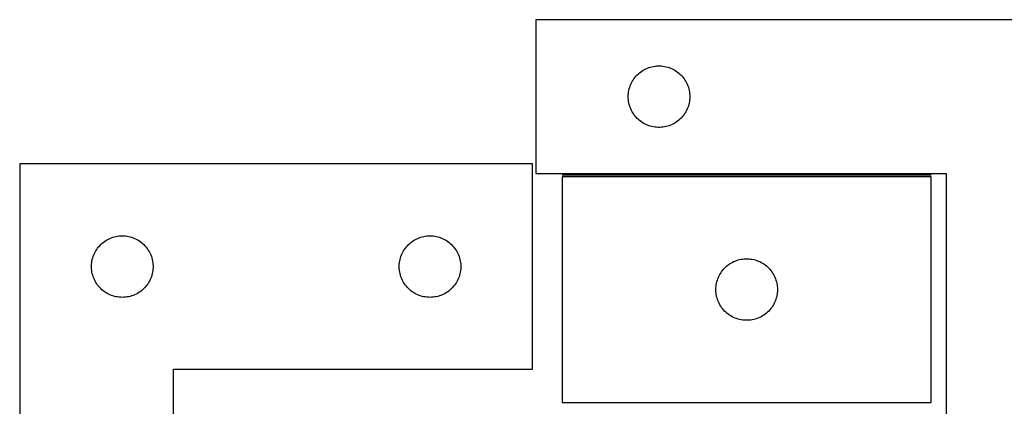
# Model space of a CAD drawing. Header units: millimetres. Extents: x 7 to 1493, y 7 to 493.
# Tile 2 of 6: x 7 to 486, y 304 to 493. Entities that reach past the tile are written whole.
import ezdxf

# ---------------------------------------------------------------- set-up
doc = ezdxf.new("R2010")
doc.units = ezdxf.units.MM
doc.layers.add('COMMON', color=5, linetype='CONTINUOUS', true_color=0x0000ff)
doc.layers.add('CUT', color=7, linetype='CONTINUOUS', true_color=0x000000)

msp = doc.modelspace()

# ---------------------------------------------------------------- linework, layer by layer
at = {"layer": 'COMMON'}
msp.add_line((450.902069, 416.803991), (270.902069, 416.803991), dxfattribs=at)
at = {"layer": 'CUT'}
for p, q in [((558.183004, 492.553991), (258.183004, 492.553991)), ((258.183004, 492.553991), (258.183004, 417.553991)), ((307.440721, 465.523153), (307.993904, 466.062271)), ((307.993904, 466.062271), (308.574106, 466.572197)), ((308.574106, 466.572197), (309.179789, 467.051579)), ((309.179789, 467.051579), (309.809348, 467.499146)), ((309.809348, 467.499146), (310.461112, 467.91371)), ((310.461112, 467.91371), (311.133352, 468.294173)), ((311.133352, 468.294173), (311.824288, 468.639525)), ((311.824288, 468.639525), (312.532085, 468.94885)), ((312.532085, 468.94885), (313.254868, 469.221329)), ((313.254868, 469.221329), (313.990719, 469.456239)), ((313.990719, 469.456239), (314.737688, 469.652956)), ((314.737688, 469.652956), (315.493792, 469.81096)), ((315.493792, 469.81096), (316.257028, 469.929831)), ((316.257028, 469.929831), (317.025372, 470.009254)), ((317.025372, 470.009254), (317.796785, 470.049018)), ((317.796785, 470.049018), (318.569222, 470.049018)), ((318.569222, 470.049018), (319.340636, 470.009254)), ((319.340636, 470.009254), (320.108979, 469.929831)), ((320.108979, 469.929831), (320.872215, 469.81096)), ((320.872215, 469.81096), (321.62832, 469.652956)), ((321.62832, 469.652956), (322.375288, 469.456239)), ((322.375288, 469.456239), (323.111139, 469.221329)), ((323.111139, 469.221329), (323.833922, 468.94885)), ((323.833922, 468.94885), (324.54172, 468.639525)), ((324.54172, 468.639525), (325.232655, 468.294173)), ((325.232655, 468.294173), (325.904896, 467.91371)), ((325.904896, 467.91371), (326.556659, 467.499146)), ((326.556659, 467.499146), (327.186218, 467.051579)), ((327.186218, 467.051579), (327.791901, 466.572197)), ((327.791901, 466.572197), (328.372104, 466.062271)), ((328.372104, 466.062271), (328.925286, 465.523153)), ((304.147251, 460.345272), (304.43825, 461.060799)), ((304.43825, 461.060799), (304.765697, 461.760398)), ((304.765697, 461.760398), (305.128725, 462.442212)), ((305.128725, 462.442212), (305.52637, 463.104434)), ((305.52637, 463.104434), (305.957579, 463.745307)), ((305.957579, 463.745307), (306.421207, 464.363133)), ((306.421207, 464.363133), (306.916025, 464.956272)), ((306.916025, 464.956272), (307.440721, 465.523153)), ((328.925286, 465.523153), (329.449983, 464.956272)), ((329.449983, 464.956272), (329.944801, 464.363133)), ((329.944801, 464.363133), (330.408429, 463.745307)), ((330.408429, 463.745307), (330.839637, 463.104434)), ((330.839637, 463.104434), (331.237282, 462.442212)), ((331.237282, 462.442212), (331.60031, 461.760398)), ((331.60031, 461.760398), (331.927757, 461.060799)), ((331.927757, 461.060799), (332.218756, 460.345272)), ((303.202892, 455.826172), (303.262506, 456.596306)), ((303.262506, 456.596306), (303.361685, 457.362349)), ((303.361685, 457.362349), (303.500168, 458.122272)), ((303.500168, 458.122272), (303.677588, 458.874057)), ((303.677588, 458.874057), (303.893473, 459.615713)), ((303.893473, 459.615713), (304.147251, 460.345272)), ((332.218756, 460.345272), (332.472534, 459.615713)), ((332.472534, 459.615713), (332.68842, 458.874057)), ((332.68842, 458.874057), (332.865839, 458.122272)), ((332.865839, 458.122272), (333.004322, 457.362349)), ((333.004322, 457.362349), (333.103502, 456.596306)), ((333.103502, 456.596306), (333.163115, 455.826172)), ((303.183004, 455.053991), (303.202892, 455.826172)), ((303.202892, 454.281809), (303.183004, 455.053991)), ((303.262506, 453.511676), (303.202892, 454.281809)), ((303.361685, 452.745632), (303.262506, 453.511676)), ((303.500168, 451.98571), (303.361685, 452.745632)), ((303.677588, 451.233924), (303.500168, 451.98571)), ((303.893473, 450.492268), (303.677588, 451.233924)), ((332.68842, 451.233924), (332.472534, 450.492268)), ((332.865839, 451.98571), (332.68842, 451.233924)), ((333.004322, 452.745632), (332.865839, 451.98571)), ((333.103502, 453.511676), (333.004322, 452.745632)), ((333.163115, 454.281809), (333.103502, 453.511676)), ((333.163115, 455.826172), (333.183004, 455.053991)), ((333.183004, 455.053991), (333.163115, 454.281809)), ((304.147251, 449.762709), (303.893473, 450.492268)), ((304.43825, 449.047182), (304.147251, 449.762709)), ((304.765697, 448.347584), (304.43825, 449.047182)), ((305.128725, 447.66577), (304.765697, 448.347584)), ((305.52637, 447.003548), (305.128725, 447.66577)), ((305.957579, 446.362674), (305.52637, 447.003548)), ((306.421207, 445.744848), (305.957579, 446.362674)), ((330.408429, 446.362674), (329.944801, 445.744848)), ((330.839637, 447.003548), (330.408429, 446.362674)), ((331.237282, 447.66577), (330.839637, 447.003548)), ((331.60031, 448.347584), (331.237282, 447.66577)), ((331.927757, 449.047182), (331.60031, 448.347584)), ((332.218756, 449.762709), (331.927757, 449.047182)), ((332.472534, 450.492268), (332.218756, 449.762709)), ((306.916025, 445.151709), (306.421207, 445.744848)), ((307.440721, 444.584828), (306.916025, 445.151709)), ((307.993904, 444.04571), (307.440721, 444.584828)), ((308.574106, 443.535784), (307.993904, 444.04571)), ((309.179789, 443.056402), (308.574106, 443.535784)), ((309.809348, 442.608835), (309.179789, 443.056402)), ((310.461112, 442.194271), (309.809348, 442.608835)), ((311.133352, 441.813809), (310.461112, 442.194271)), ((311.824288, 441.468457), (311.133352, 441.813809)), ((325.232655, 441.813809), (324.54172, 441.468457)), ((325.904896, 442.194271), (325.232655, 441.813809)), ((326.556659, 442.608835), (325.904896, 442.194271)), ((327.186218, 443.056402), (326.556659, 442.608835)), ((327.791901, 443.535784), (327.186218, 443.056402)), ((328.372104, 444.04571), (327.791901, 443.535784)), ((328.925286, 444.584828), (328.372104, 444.04571)), ((329.449983, 445.151709), (328.925286, 444.584828)), ((329.944801, 445.744848), (329.449983, 445.151709)), ((312.532085, 441.159131), (311.824288, 441.468457)), ((313.254868, 440.886652), (312.532085, 441.159131)), ((313.990719, 440.651743), (313.254868, 440.886652)), ((314.737688, 440.455025), (313.990719, 440.651743)), ((315.493792, 440.297021), (314.737688, 440.455025)), ((316.257028, 440.178151), (315.493792, 440.297021)), ((317.025372, 440.098728), (316.257028, 440.178151)), ((317.796785, 440.058964), (317.025372, 440.098728)), ((318.569222, 440.058964), (317.796785, 440.058964)), ((319.340636, 440.098728), (318.569222, 440.058964)), ((320.108979, 440.178151), (319.340636, 440.098728)), ((320.872215, 440.297021), (320.108979, 440.178151)), ((321.62832, 440.455025), (320.872215, 440.297021)), ((322.375288, 440.651743), (321.62832, 440.455025)), ((323.111139, 440.886652), (322.375288, 440.651743)), ((323.833922, 441.159131), (323.111139, 440.886652)), ((324.54172, 441.468457), (323.833922, 441.159131)), ((6.551718, 422.234398), (6.551718, 122.234398)), ((256.551718, 422.234398), (6.551718, 422.234398)), ((256.551718, 322.234398), (256.551718, 422.234398)), ((258.183004, 417.553991), (458.183004, 417.553991)), ((458.183004, 417.553991), (458.183004, 242.553991)), ((450.902069, 416.05399), (270.902069, 416.05399)), ((270.902069, 416.05399), (270.902069, 306.05399)), ((450.902069, 306.05399), (450.902069, 416.05399)), ((46.649436, 383.501377), (47.242575, 383.996195)), ((47.242575, 383.996195), (47.860401, 384.459823)), ((47.860401, 384.459823), (48.501275, 384.891031)), ((48.501275, 384.891031), (49.163497, 385.288676)), ((49.163497, 385.288676), (49.845311, 385.651704)), ((49.845311, 385.651704), (50.544909, 385.979151)), ((50.544909, 385.979151), (51.260436, 386.27015)), ((51.260436, 386.27015), (51.989995, 386.523929)), ((51.989995, 386.523929), (52.731651, 386.739814)), ((52.731651, 386.739814), (53.483437, 386.917233)), ((53.483437, 386.917233), (54.243359, 387.055716)), ((54.243359, 387.055716), (55.009403, 387.154896)), ((55.009403, 387.154896), (55.779536, 387.214509)), ((55.779536, 387.214509), (56.551718, 387.234398)), ((56.551718, 387.234398), (57.323899, 387.214509)), ((57.323899, 387.214509), (58.094033, 387.154896)), ((58.094033, 387.154896), (58.860076, 387.055716)), ((58.860076, 387.055716), (59.619999, 386.917233)), ((59.619999, 386.917233), (60.371784, 386.739814)), ((60.371784, 386.739814), (61.11344, 386.523929)), ((61.11344, 386.523929), (61.842999, 386.27015)), ((61.842999, 386.27015), (62.558526, 385.979151)), ((62.558526, 385.979151), (63.258124, 385.651704)), ((63.258124, 385.651704), (63.939939, 385.288676)), ((63.939939, 385.288676), (64.602161, 384.891031)), ((64.602161, 384.891031), (65.243034, 384.459823)), ((65.243034, 384.459823), (65.86086, 383.996195)), ((65.86086, 383.996195), (66.453999, 383.501377)), ((196.649436, 383.501377), (197.242575, 383.996195)), ((197.242575, 383.996195), (197.860401, 384.459823)), ((197.860401, 384.459823), (198.501275, 384.891031)), ((198.501275, 384.891031), (199.163497, 385.288676)), ((199.163497, 385.288676), (199.845311, 385.651704)), ((199.845311, 385.651704), (200.544909, 385.979151)), ((200.544909, 385.979151), (201.260436, 386.27015)), ((201.260436, 386.27015), (201.989995, 386.523929)), ((201.989995, 386.523929), (202.731651, 386.739814)), ((202.731651, 386.739814), (203.483437, 386.917233)), ((203.483437, 386.917233), (204.243359, 387.055716)), ((204.243359, 387.055716), (205.009403, 387.154896)), ((205.009403, 387.154896), (205.779536, 387.214509)), ((205.779536, 387.214509), (206.551718, 387.234398)), ((206.551718, 387.234398), (207.323899, 387.214509)), ((207.323899, 387.214509), (208.094033, 387.154896)), ((208.094033, 387.154896), (208.860076, 387.055716)), ((208.860076, 387.055716), (209.619999, 386.917233)), ((209.619999, 386.917233), (210.371784, 386.739814)), ((210.371784, 386.739814), (211.11344, 386.523929)), ((211.11344, 386.523929), (211.842999, 386.27015)), ((211.842999, 386.27015), (212.558526, 385.979151)), ((212.558526, 385.979151), (213.258124, 385.651704)), ((213.258124, 385.651704), (213.939939, 385.288676)), ((213.939939, 385.288676), (214.602161, 384.891031)), ((214.602161, 384.891031), (215.243034, 384.459823)), ((215.243034, 384.459823), (215.86086, 383.996195)), ((215.86086, 383.996195), (216.453999, 383.501377)), ((42.966184, 378.593114), (43.311536, 379.284049)), ((43.311536, 379.284049), (43.691998, 379.95629)), ((43.691998, 379.95629), (44.106562, 380.608054)), ((44.106562, 380.608054), (44.554129, 381.237612)), ((44.554129, 381.237612), (45.033511, 381.843296)), ((45.033511, 381.843296), (45.543437, 382.423498)), ((45.543437, 382.423498), (46.082555, 382.976681)), ((46.082555, 382.976681), (46.649436, 383.501377)), ((66.453999, 383.501377), (67.02088, 382.976681)), ((67.02088, 382.976681), (67.559998, 382.423498)), ((67.559998, 382.423498), (68.069924, 381.843296)), ((68.069924, 381.843296), (68.549306, 381.237612)), ((68.549306, 381.237612), (68.996873, 380.608054)), ((68.996873, 380.608054), (69.411437, 379.95629)), ((69.411437, 379.95629), (69.7919, 379.284049)), ((69.7919, 379.284049), (70.137252, 378.593114)), ((192.966184, 378.593114), (193.311536, 379.284049)), ((193.311536, 379.284049), (193.691998, 379.95629)), ((193.691998, 379.95629), (194.106562, 380.608054)), ((194.106562, 380.608054), (194.554129, 381.237612)), ((194.554129, 381.237612), (195.033511, 381.843296)), ((195.033511, 381.843296), (195.543437, 382.423498)), ((195.543437, 382.423498), (196.082555, 382.976681)), ((196.082555, 382.976681), (196.649436, 383.501377)), ((216.453999, 383.501377), (217.02088, 382.976681)), ((217.02088, 382.976681), (217.559998, 382.423498)), ((217.559998, 382.423498), (218.069924, 381.843296)), ((218.069924, 381.843296), (218.549306, 381.237612)), ((218.549306, 381.237612), (218.996873, 380.608054)), ((218.996873, 380.608054), (219.411437, 379.95629)), ((219.411437, 379.95629), (219.7919, 379.284049)), ((219.7919, 379.284049), (220.137252, 378.593114)), ((41.675877, 374.160373), (41.794748, 374.923609)), ((41.794748, 374.923609), (41.952752, 375.679714)), ((41.952752, 375.679714), (42.149469, 376.426682)), ((42.149469, 376.426682), (42.384379, 377.162534)), ((42.384379, 377.162534), (42.656858, 377.885316)), ((42.656858, 377.885316), (42.966184, 378.593114)), ((70.137252, 378.593114), (70.446577, 377.885316)), ((70.446577, 377.885316), (70.719056, 377.162534)), ((70.719056, 377.162534), (70.953966, 376.426682)), ((70.953966, 376.426682), (71.150683, 375.679714)), ((71.150683, 375.679714), (71.308687, 374.923609)), ((71.308687, 374.923609), (71.427558, 374.160373)), ((191.675877, 374.160373), (191.794748, 374.923609)), ((191.794748, 374.923609), (191.952752, 375.679714)), ((191.952752, 375.679714), (192.149469, 376.426682)), ((192.149469, 376.426682), (192.384379, 377.162534)), ((192.384379, 377.162534), (192.656858, 377.885316)), ((192.656858, 377.885316), (192.966184, 378.593114)), ((220.137252, 378.593114), (220.446577, 377.885316)), ((220.446577, 377.885316), (220.719056, 377.162534)), ((220.719056, 377.162534), (220.953966, 376.426682)), ((220.953966, 376.426682), (221.150683, 375.679714)), ((221.150683, 375.679714), (221.308687, 374.923609)), ((221.308687, 374.923609), (221.427558, 374.160373)), ((353.852418, 374.294172), (354.543353, 374.639524)), ((354.543353, 374.639524), (355.251151, 374.948849)), ((355.251151, 374.948849), (355.973934, 375.221328)), ((355.973934, 375.221328), (356.709785, 375.456238)), ((356.709785, 375.456238), (357.456753, 375.652955)), ((357.456753, 375.652955), (358.212858, 375.810959)), ((358.212858, 375.810959), (358.976094, 375.92983)), ((358.976094, 375.92983), (359.744437, 376.009253)), ((359.744437, 376.009253), (360.515851, 376.049017)), ((360.515851, 376.049017), (361.288288, 376.049017)), ((361.288288, 376.049017), (362.059701, 376.009253)), ((362.059701, 376.009253), (362.828045, 375.92983)), ((362.828045, 375.92983), (363.591281, 375.810959)), ((363.591281, 375.810959), (364.347385, 375.652955)), ((364.347385, 375.652955), (365.094354, 375.456238)), ((365.094354, 375.456238), (365.830205, 375.221328)), ((365.830205, 375.221328), (366.552988, 374.948849)), ((366.552988, 374.948849), (367.260785, 374.639524)), ((367.260785, 374.639524), (367.95172, 374.294172)), ((41.556691, 372.620617), (41.596455, 373.39203)), ((41.556691, 371.848179), (41.556691, 372.620617)), ((41.596455, 371.076766), (41.556691, 371.848179)), ((41.596455, 373.39203), (41.675877, 374.160373)), ((41.675877, 370.308423), (41.596455, 371.076766)), ((41.794748, 369.545186), (41.675877, 370.308423)), ((71.427558, 370.308423), (71.308687, 369.545186)), ((71.427558, 374.160373), (71.50698, 373.39203)), ((71.50698, 371.076766), (71.427558, 370.308423)), ((71.50698, 373.39203), (71.546745, 372.620617)), ((71.546745, 371.848179), (71.50698, 371.076766)), ((71.546745, 372.620617), (71.546745, 371.848179)), ((191.556691, 372.620617), (191.596455, 373.39203)), ((191.556691, 371.848179), (191.556691, 372.620617)), ((191.596455, 371.076766), (191.556691, 371.848179)), ((191.596455, 373.39203), (191.675877, 374.160373)), ((191.675877, 370.308423), (191.596455, 371.076766)), ((191.794748, 369.545186), (191.675877, 370.308423)), ((221.427558, 370.308423), (221.308687, 369.545186)), ((221.427558, 374.160373), (221.50698, 373.39203)), ((221.50698, 371.076766), (221.427558, 370.308423)), ((221.50698, 373.39203), (221.546745, 372.620617)), ((221.546745, 371.848179), (221.50698, 371.076766)), ((221.546745, 372.620617), (221.546745, 371.848179)), ((348.245436, 369.104433), (348.676644, 369.745306)), ((348.676644, 369.745306), (349.140272, 370.363132)), ((349.140272, 370.363132), (349.63509, 370.956271)), ((349.63509, 370.956271), (350.159787, 371.523152)), ((350.159787, 371.523152), (350.712969, 372.06227)), ((350.712969, 372.06227), (351.293172, 372.572196)), ((351.293172, 372.572196), (351.898855, 373.051578)), ((351.898855, 373.051578), (352.528414, 373.499145)), ((352.528414, 373.499145), (353.180177, 373.913709)), ((353.180177, 373.913709), (353.852418, 374.294172)), ((367.95172, 374.294172), (368.623961, 373.913709)), ((368.623961, 373.913709), (369.275725, 373.499145)), ((369.275725, 373.499145), (369.905284, 373.051578)), ((369.905284, 373.051578), (370.510967, 372.572196)), ((370.510967, 372.572196), (371.091169, 372.06227)), ((371.091169, 372.06227), (371.644352, 371.523152)), ((371.644352, 371.523152), (372.169048, 370.956271)), ((372.169048, 370.956271), (372.663866, 370.363132)), ((372.663866, 370.363132), (373.127494, 369.745306)), ((373.127494, 369.745306), (373.558703, 369.104433)), ((41.952752, 368.789082), (41.794748, 369.545186)), ((42.149469, 368.042113), (41.952752, 368.789082)), ((42.384379, 367.306262), (42.149469, 368.042113)), ((42.656858, 366.583479), (42.384379, 367.306262)), ((42.966184, 365.875682), (42.656858, 366.583479)), ((43.311536, 365.184747), (42.966184, 365.875682)), ((43.691998, 364.512506), (43.311536, 365.184747)), ((69.7919, 365.184747), (69.411437, 364.512506)), ((70.137252, 365.875682), (69.7919, 365.184747)), ((70.446577, 366.583479), (70.137252, 365.875682)), ((70.719056, 367.306262), (70.446577, 366.583479)), ((70.953966, 368.042113), (70.719056, 367.306262)), ((71.150683, 368.789082), (70.953966, 368.042113)), ((71.308687, 369.545186), (71.150683, 368.789082)), ((191.952752, 368.789082), (191.794748, 369.545186)), ((192.149469, 368.042113), (191.952752, 368.789082)), ((192.384379, 367.306262), (192.149469, 368.042113)), ((192.656858, 366.583479), (192.384379, 367.306262)), ((192.966184, 365.875682), (192.656858, 366.583479)), ((193.311536, 365.184747), (192.966184, 365.875682)), ((193.691998, 364.512506), (193.311536, 365.184747)), ((219.7919, 365.184747), (219.411437, 364.512506)), ((220.137252, 365.875682), (219.7919, 365.184747)), ((220.446577, 366.583479), (220.137252, 365.875682)), ((220.719056, 367.306262), (220.446577, 366.583479)), ((220.953966, 368.042113), (220.719056, 367.306262)), ((221.150683, 368.789082), (220.953966, 368.042113)), ((221.308687, 369.545186), (221.150683, 368.789082)), ((346.219234, 364.122271), (346.396653, 364.874056)), ((346.396653, 364.874056), (346.612539, 365.615712)), ((346.612539, 365.615712), (346.866317, 366.345271)), ((346.866317, 366.345271), (347.157316, 367.060798)), ((347.157316, 367.060798), (347.484763, 367.760397)), ((347.484763, 367.760397), (347.847791, 368.442211)), ((347.847791, 368.442211), (348.245436, 369.104433)), ((373.558703, 369.104433), (373.956348, 368.442211)), ((373.956348, 368.442211), (374.319376, 367.760397)), ((374.319376, 367.760397), (374.646823, 367.060798)), ((374.646823, 367.060798), (374.937822, 366.345271)), ((374.937822, 366.345271), (375.1916, 365.615712)), ((375.1916, 365.615712), (375.407485, 364.874056)), ((375.407485, 364.874056), (375.584905, 364.122271)), ((44.106562, 363.860742), (43.691998, 364.512506)), ((44.554129, 363.231184), (44.106562, 363.860742)), ((45.033511, 362.6255), (44.554129, 363.231184)), ((45.543437, 362.045298), (45.033511, 362.6255)), ((46.082555, 361.492115), (45.543437, 362.045298)), ((46.649436, 360.967419), (46.082555, 361.492115)), ((47.242575, 360.472601), (46.649436, 360.967419)), ((47.860401, 360.008973), (47.242575, 360.472601)), ((48.501275, 359.577764), (47.860401, 360.008973)), ((65.243034, 360.008973), (64.602161, 359.577764)), ((65.86086, 360.472601), (65.243034, 360.008973)), ((66.453999, 360.967419), (65.86086, 360.472601)), ((67.02088, 361.492115), (66.453999, 360.967419)), ((67.559998, 362.045298), (67.02088, 361.492115)), ((68.069924, 362.6255), (67.559998, 362.045298)), ((68.549306, 363.231184), (68.069924, 362.6255)), ((68.996873, 363.860742), (68.549306, 363.231184)), ((69.411437, 364.512506), (68.996873, 363.860742)), ((194.106562, 363.860742), (193.691998, 364.512506)), ((194.554129, 363.231184), (194.106562, 363.860742)), ((195.033511, 362.6255), (194.554129, 363.231184)), ((195.543437, 362.045298), (195.033511, 362.6255)), ((196.082555, 361.492115), (195.543437, 362.045298)), ((196.649436, 360.967419), (196.082555, 361.492115)), ((197.242575, 360.472601), (196.649436, 360.967419)), ((197.860401, 360.008973), (197.242575, 360.472601)), ((198.501275, 359.577764), (197.860401, 360.008973)), ((215.243034, 360.008973), (214.602161, 359.577764)), ((215.86086, 360.472601), (215.243034, 360.008973)), ((216.453999, 360.967419), (215.86086, 360.472601)), ((217.02088, 361.492115), (216.453999, 360.967419)), ((217.559998, 362.045298), (217.02088, 361.492115)), ((218.069924, 362.6255), (217.559998, 362.045298)), ((218.549306, 363.231184), (218.069924, 362.6255)), ((218.996873, 363.860742), (218.549306, 363.231184)), ((219.411437, 364.512506), (218.996873, 363.860742)), ((345.902069, 361.05399), (345.921958, 361.826171)), ((345.921958, 360.281808), (345.902069, 361.05399)), ((345.921958, 361.826171), (345.981571, 362.596305)), ((345.981571, 359.511675), (345.921958, 360.281808)), ((345.981571, 362.596305), (346.080751, 363.362348)), ((346.080751, 363.362348), (346.219234, 364.122271)), ((375.584905, 364.122271), (375.723388, 363.362348)), ((375.723388, 363.362348), (375.822567, 362.596305)), ((375.822567, 362.596305), (375.882181, 361.826171)), ((375.882181, 360.281808), (375.822567, 359.511675)), ((375.882181, 361.826171), (375.902069, 361.05399)), ((375.902069, 361.05399), (375.882181, 360.281808)), ((49.163497, 359.180119), (48.501275, 359.577764)), ((49.845311, 358.817092), (49.163497, 359.180119)), ((50.544909, 358.489644), (49.845311, 358.817092)), ((51.260436, 358.198646), (50.544909, 358.489644)), ((51.989995, 357.944867), (51.260436, 358.198646)), ((52.731651, 357.728982), (51.989995, 357.944867)), ((53.483437, 357.551563), (52.731651, 357.728982)), ((54.243359, 357.413079), (53.483437, 357.551563)), ((55.009403, 357.3139), (54.243359, 357.413079)), ((55.779536, 357.254287), (55.009403, 357.3139)), ((56.551718, 357.234398), (55.779536, 357.254287)), ((57.323899, 357.254287), (56.551718, 357.234398)), ((58.094033, 357.3139), (57.323899, 357.254287)), ((58.860076, 357.413079), (58.094033, 357.3139)), ((59.619999, 357.551563), (58.860076, 357.413079)), ((60.371784, 357.728982), (59.619999, 357.551563)), ((61.11344, 357.944867), (60.371784, 357.728982)), ((61.842999, 358.198646), (61.11344, 357.944867)), ((62.558526, 358.489644), (61.842999, 358.198646)), ((63.258124, 358.817092), (62.558526, 358.489644)), ((63.939939, 359.180119), (63.258124, 358.817092)), ((64.602161, 359.577764), (63.939939, 359.180119)), ((199.163497, 359.180119), (198.501275, 359.577764)), ((199.845311, 358.817092), (199.163497, 359.180119)), ((200.544909, 358.489644), (199.845311, 358.817092)), ((201.260436, 358.198646), (200.544909, 358.489644)), ((201.989995, 357.944867), (201.260436, 358.198646)), ((202.731651, 357.728982), (201.989995, 357.944867)), ((203.483437, 357.551563), (202.731651, 357.728982)), ((204.243359, 357.413079), (203.483437, 357.551563)), ((205.009403, 357.3139), (204.243359, 357.413079)), ((205.779536, 357.254287), (205.009403, 357.3139)), ((206.551718, 357.234398), (205.779536, 357.254287)), ((207.323899, 357.254287), (206.551718, 357.234398)), ((208.094033, 357.3139), (207.323899, 357.254287)), ((208.860076, 357.413079), (208.094033, 357.3139)), ((209.619999, 357.551563), (208.860076, 357.413079)), ((210.371784, 357.728982), (209.619999, 357.551563)), ((211.11344, 357.944867), (210.371784, 357.728982)), ((211.842999, 358.198646), (211.11344, 357.944867)), ((212.558526, 358.489644), (211.842999, 358.198646)), ((213.258124, 358.817092), (212.558526, 358.489644)), ((213.939939, 359.180119), (213.258124, 358.817092)), ((214.602161, 359.577764), (213.939939, 359.180119)), ((346.080751, 358.745631), (345.981571, 359.511675)), ((346.219234, 357.985709), (346.080751, 358.745631)), ((346.396653, 357.233923), (346.219234, 357.985709)), ((346.612539, 356.492267), (346.396653, 357.233923)), ((346.866317, 355.762708), (346.612539, 356.492267)), ((347.157316, 355.047181), (346.866317, 355.762708)), ((374.937822, 355.762708), (374.646823, 355.047181)), ((375.1916, 356.492267), (374.937822, 355.762708)), ((375.407485, 357.233923), (375.1916, 356.492267)), ((375.584905, 357.985709), (375.407485, 357.233923)), ((375.723388, 358.745631), (375.584905, 357.985709)), ((375.822567, 359.511675), (375.723388, 358.745631)), ((347.484763, 354.347583), (347.157316, 355.047181)), ((347.847791, 353.665769), (347.484763, 354.347583)), ((348.245436, 353.003547), (347.847791, 353.665769)), ((348.676644, 352.362673), (348.245436, 353.003547)), ((349.140272, 351.744847), (348.676644, 352.362673)), ((349.63509, 351.151708), (349.140272, 351.744847)), ((350.159787, 350.584827), (349.63509, 351.151708)), ((350.712969, 350.045709), (350.159787, 350.584827)), ((371.644352, 350.584827), (371.091169, 350.045709)), ((372.169048, 351.151708), (371.644352, 350.584827)), ((372.663866, 351.744847), (372.169048, 351.151708)), ((373.127494, 352.362673), (372.663866, 351.744847)), ((373.558703, 353.003547), (373.127494, 352.362673)), ((373.956348, 353.665769), (373.558703, 353.003547)), ((374.319376, 354.347583), (373.956348, 353.665769)), ((374.646823, 355.047181), (374.319376, 354.347583)), ((351.293172, 349.535783), (350.712969, 350.045709)), ((351.898855, 349.056401), (351.293172, 349.535783)), ((352.528414, 348.608834), (351.898855, 349.056401)), ((353.180177, 348.19427), (352.528414, 348.608834)), ((353.852418, 347.813808), (353.180177, 348.19427)), ((354.543353, 347.468456), (353.852418, 347.813808)), ((355.251151, 347.15913), (354.543353, 347.468456)), ((355.973934, 346.886651), (355.251151, 347.15913)), ((356.709785, 346.651742), (355.973934, 346.886651)), ((357.456753, 346.455024), (356.709785, 346.651742)), ((358.212858, 346.29702), (357.456753, 346.455024)), ((358.976094, 346.17815), (358.212858, 346.29702)), ((359.744437, 346.098727), (358.976094, 346.17815)), ((360.515851, 346.058963), (359.744437, 346.098727)), ((361.288288, 346.058963), (360.515851, 346.058963)), ((362.059701, 346.098727), (361.288288, 346.058963)), ((362.828045, 346.17815), (362.059701, 346.098727)), ((363.591281, 346.29702), (362.828045, 346.17815)), ((364.347385, 346.455024), (363.591281, 346.29702)), ((365.094354, 346.651742), (364.347385, 346.455024)), ((365.830205, 346.886651), (365.094354, 346.651742)), ((366.552988, 347.15913), (365.830205, 346.886651)), ((367.260785, 347.468456), (366.552988, 347.15913)), ((367.95172, 347.813808), (367.260785, 347.468456)), ((368.623961, 348.19427), (367.95172, 347.813808)), ((369.275725, 348.608834), (368.623961, 348.19427)), ((369.905284, 349.056401), (369.275725, 348.608834)), ((370.510967, 349.535783), (369.905284, 349.056401)), ((371.091169, 350.045709), (370.510967, 349.535783)), ((81.551718, 122.234398), (81.551718, 322.234398)), ((81.551718, 322.234398), (256.551718, 322.234398)), ((270.902069, 306.05399), (450.902069, 306.05399))]:
    msp.add_line(p, q, dxfattribs=at)

doc.saveas('drawing.dxf')
